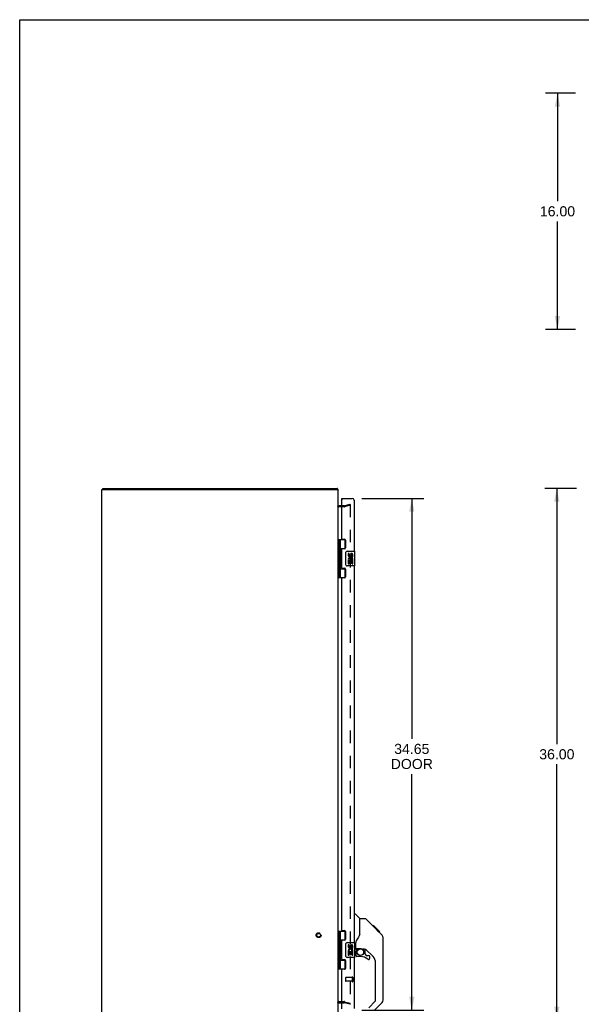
# Model space of a CAD drawing. Header units: inches. Extents: x 0 to 155, y 0 to 100.
# Tile 2 of 8: x 0 to 38, y 33 to 100. Entities that reach past the tile are written whole.
import ezdxf

# ---------------------------------------------------------------- set-up
doc = ezdxf.new("R2010")
doc.units = ezdxf.units.IN
doc.header["$LTSCALE"] = 8.5
doc.header["$MEASUREMENT"] = 0
doc.linetypes.add('HIDDEN', pattern=[0.2, 0.1, -0.1])
doc.layers.get('0').update_dxf_attribs({"linetype": 'CONTINUOUS'})
for name, color, linetype in [('DEFAULT_2', 8, 'HIDDEN'), ('DIMENSIONS', 7, 'CONTINUOUS'), ('DOOR_ASSEMBLY', 7, 'CONTINUOUS')]:
    doc.layers.add(name, color=color, linetype=linetype)
doc.styles.get("Standard").update_dxf_attribs({"font": 'arial.ttf'})
doc.dimstyles.new('DIMSTYLE_1', dxfattribs={"dimtxt": 0.681818, "dimasz": 0.909091, "dimexe": 0.09, "dimexo": 0.07, "dimgap": 0.0375, "dimtad": 0, "dimtih": 1, "dimtoh": 1, "dimzin": 4, "dimdsep": 46, "dimtxsty": 'Standard', "dimblk": '_FILLED', "dimblk1": '_FILLED', "dimblk2": '_FILLED', "dimcen": 0.09, "dimazin": 1, "dimtfac": 1, "dimtdec": 3, "dimtofl": 0, "dimtmove": 0, "dimatfit": 3, "dimldrblk": '_FILLED', "dimfxl": 0, "dimtolj": 1, "dimtzin": 4, "dimarcsym": 0})

# ---------------------------------------------------------------- blocks, each defined once
blk = doc.blocks.new('_FILLED')
at = {"color": 0, "linetype": 'ByBlock'}
blk.add_solid([(0, 0), (-1, 0.2), (-1, -0.2)], dxfattribs=at)
blk = doc.blocks.new('*D5')
at = {"layer": 'DIMENSIONS', "color": 2, "linetype": 'Continuous'}
for p, q in [((37.642, 95.027), (35.595, 95.027)), ((36.414, 95.027), (36.414, 87.709)), ((36.414, 79.027), (36.414, 86.345)), ((37.642, 79.027), (35.595, 79.027))]:
    blk.add_line(p, q, dxfattribs=at)
at = {"layer": 'DIMENSIONS', "color": 2, "linetype": 'Continuous', "xscale": 0.9090909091, "yscale": 0.9090909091, "zscale": 0.9090909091}
for p, rotation in [((36.414, 95.027), 90), ((36.414, 79.027), 270)]:
    blk.add_blockref('_FILLED', p, dxfattribs=dict(at, rotation=rotation))
at = {"layer": 'DIMENSIONS', "color": 2, "linetype": 'Continuous', "insert": (36.414, 87.368), "char_height": 0.6818, "width": 2.38256, "attachment_point": 2, "line_spacing_factor": 0.9}
blk.add_mtext('16.00', dxfattribs=at)
blk = doc.blocks.new('*D6')
at = {"layer": 'DIMENSIONS', "color": 2, "linetype": 'Continuous'}
for p, q in [((23.159, 67.59), (27.368, 67.59)), ((26.55, 67.59), (26.55, 51.311)), ((26.55, 32.94), (26.55, 48.924)), ((23.159, 32.94), (27.368, 32.94))]:
    blk.add_line(p, q, dxfattribs=at)
at = {"layer": 'DIMENSIONS', "color": 2, "linetype": 'Continuous', "xscale": 0.9090909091, "yscale": 0.9090909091, "zscale": 0.9090909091}
for p, rotation in [((26.55, 67.59), 90), ((26.55, 32.94), 270)]:
    blk.add_blockref('_FILLED', p, dxfattribs=dict(at, rotation=rotation))
at = {"layer": 'DIMENSIONS', "color": 2, "linetype": 'Continuous', "insert": (26.55, 50.97), "char_height": 0.6818, "width": 2.854, "attachment_point": 2, "line_spacing_factor": 0.9}
blk.add_mtext('34.65\\PDOOR', dxfattribs=at)
blk = doc.blocks.new('*D9')
at = {"layer": 'DIMENSIONS', "color": 2, "linetype": 'Continuous'}
for p, q in [((37.705, 68.265), (35.552, 68.265)), ((36.37, 68.265), (36.37, 50.947)), ((36.37, 32.265), (36.37, 49.583)), ((37.705, 32.265), (35.552, 32.265))]:
    blk.add_line(p, q, dxfattribs=at)
at = {"layer": 'DIMENSIONS', "color": 2, "linetype": 'Continuous', "xscale": 0.9090909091, "yscale": 0.9090909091, "zscale": 0.9090909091}
for p, rotation in [((36.37, 68.265), 90), ((36.37, 32.265), 270)]:
    blk.add_blockref('_FILLED', p, dxfattribs=dict(at, rotation=rotation))
at = {"layer": 'DIMENSIONS', "color": 2, "linetype": 'Continuous', "insert": (36.37, 50.606), "char_height": 0.6818, "width": 2.38256, "attachment_point": 2, "line_spacing_factor": 0.9}
blk.add_mtext('36.00', dxfattribs=at)

msp = doc.modelspace()

# ---------------------------------------------------------------- linework, layer by layer
at = {"color": 7, "linetype": 'Continuous'}
for p, q in [((0, 0), (0, 100)), ((0, 100), (154.545, 100)), ((5.63, 68.19), (5.63, 68.265)), ((21.504, 68.19), (21.504, 68.265)), ((21.529, 68.234), (21.504, 68.207))]:
    msp.add_line(p, q, dxfattribs=at)
at = {"color": 3, "linetype": 'Continuous'}
for p, q in [((5.567, 32.34), (5.567, 68.19)), ((5.567, 68.19), (21.567, 68.19)), ((5.63, 68.265), (21.504, 68.265)), ((21.567, 32.34), (21.567, 68.19)), ((21.815, 67.09), (21.609, 67.09)), ((21.609, 33.44), (21.815, 33.44))]:
    msp.add_line(p, q, dxfattribs=at)
for points in [[(21.521, 68.246), (21.518, 68.251), (21.517, 68.253), (21.516, 68.255), (21.515, 68.257), (21.514, 68.259), (21.512, 68.261), (21.511, 68.262), (21.51, 68.263), (21.508, 68.264), (21.507, 68.265), (21.506, 68.265), (21.505, 68.265), (21.504, 68.265)], [(21.529, 68.234), (21.528, 68.236), (21.526, 68.238), (21.525, 68.24), (21.523, 68.242), (21.522, 68.244), (21.521, 68.246)]]:
    msp.add_lwpolyline(points, dxfattribs=at)
for centre, radius, start, end in [((21.45, 68.148), 0.117, 21.04214, 47.44308), ((21.609, 67.132), 0.042, 180, 270), ((21.609, 33.398), 0.042, 90, 180)]:
    msp.add_arc(centre, radius, start, end, dxfattribs=at)
at = {"layer": 'DEFAULT_2', "color": 8, "linetype": 'HIDDEN'}
for p, q in [((21.968, 67.015), (21.609, 67.015)), ((21.968, 67.09), (21.815, 67.09)), ((21.974, 67.091), (22.36, 67.195)), ((22.38, 67.122), (21.994, 67.019)), ((22.36, 67.195), (22.38, 67.122)), ((22.38, 67.167), (22.38, 33.363)), ((21.609, 33.515), (21.968, 33.515)), ((21.815, 33.44), (21.968, 33.44)), ((22.36, 33.336), (21.974, 33.439)), ((21.994, 33.512), (22.38, 33.408)), ((22.36, 33.336), (22.38, 33.408))]:
    msp.add_line(p, q, dxfattribs=at)
for points in [[(22.36, 67.187), (22.36, 67.187), (22.358, 67.187), (22.356, 67.187)], [(22.365, 67.187), (22.363, 67.187), (22.361, 67.187), (22.36, 67.187)], [(22.365, 67.187), (22.367, 67.186), (22.369, 67.185), (22.371, 67.184), (22.372, 67.183), (22.374, 67.182), (22.375, 67.18), (22.376, 67.179), (22.377, 67.177), (22.378, 67.175), (22.379, 67.173), (22.379, 67.172), (22.38, 67.17), (22.38, 67.167)], [(22.36, 33.343), (22.36, 33.343), (22.358, 33.343), (22.356, 33.344)], [(22.38, 33.363), (22.38, 33.361), (22.379, 33.359), (22.379, 33.357), (22.378, 33.355), (22.377, 33.353), (22.376, 33.351), (22.375, 33.35), (22.374, 33.348), (22.372, 33.347), (22.371, 33.346), (22.369, 33.345), (22.367, 33.344), (22.365, 33.344), (22.363, 33.343), (22.361, 33.343), (22.36, 33.343)]]:
    msp.add_lwpolyline(points, dxfattribs=at)
for radius in [0.164, 0.124]:
    msp.add_circle((20.242, 38.015), radius, dxfattribs=at)
for centre, radius, start, end in [((21.609, 67.132), 0.117, 213.09982, 270), ((21.968, 67.115), 0.025, 270, 285), ((21.968, 67.115), 0.1, 270, 285), ((21.609, 33.398), 0.117, 90, 146.90018), ((21.968, 33.415), 0.1, 75, 90), ((21.968, 33.415), 0.025, 75, 90)]:
    msp.add_arc(centre, radius, start, end, dxfattribs=at)
at = {"layer": 'DOOR_ASSEMBLY', "color": 7, "linetype": 'Continuous'}
for p, q in [((21.815, 67.515), (21.815, 67.59)), ((21.83, 67.515), (21.815, 67.515)), ((21.572, 64.795), (21.572, 62.236)), ((21.572, 64.795), (22.057, 64.795)), ((21.611, 64.795), (21.611, 62.236)), ((21.71, 64.795), (21.71, 64.107)), ((22.03, 64.204), (22.03, 64.795)), ((21.567, 64.136), (21.572, 64.137)), ((21.71, 64.204), (22.057, 64.204)), ((21.726, 64.078), (21.726, 64.078)), ((21.726, 64.078), (21.726, 63.937)), ((21.999, 64.195), (21.999, 64.173)), ((21.999, 64.195), (22.051, 64.195)), ((22.175, 64.015), (22.685, 64.015)), ((22.7, 63.03), (22.7, 64)), ((21.568, 63.878), (21.572, 63.877)), ((21.71, 63.907), (21.71, 63.123)), ((21.726, 63.937), (21.726, 63.937)), ((21.726, 63.937), (21.726, 63.936)), ((22.075, 63.115), (22.075, 63.915)), ((22.25, 63.861), (22.25, 63.725)), ((22.313, 63.861), (22.25, 63.861)), ((22.25, 63.4), (22.25, 63.169)), ((22.269, 63.4), (22.25, 63.4)), ((22.303, 63.4), (22.33, 63.419)), ((22.303, 63.4), (22.563, 63.4)), ((22.313, 63.725), (22.313, 63.861)), ((22.313, 63.169), (22.313, 63.337)), ((22.313, 63.337), (22.378, 63.337)), ((22.378, 63.787), (22.378, 63.718)), ((22.378, 63.337), (22.378, 63.201)), ((22.439, 63.725), (22.439, 63.767)), ((22.439, 63.201), (22.439, 63.337)), ((22.439, 63.337), (22.502, 63.337)), ((22.494, 63.436), (22.552, 63.411)), ((22.502, 63.63), (22.502, 63.767)), ((22.502, 63.63), (22.563, 63.63)), ((22.502, 63.169), (22.502, 63.337)), ((22.563, 63.63), (22.563, 63.787)), ((22.563, 63.447), (22.563, 63.5)), ((22.563, 63.169), (22.563, 63.4)), ((21.567, 62.894), (21.572, 62.893)), ((21.568, 63.153), (21.572, 63.153)), ((21.71, 62.923), (21.71, 62.236)), ((21.71, 62.826), (22.057, 62.826)), ((21.726, 63.094), (21.726, 63.094)), ((21.726, 63.094), (21.726, 62.953)), ((21.726, 62.953), (21.726, 62.953)), ((21.726, 62.953), (21.726, 62.952)), ((21.999, 62.858), (21.999, 62.835)), ((22.051, 62.835), (21.999, 62.835)), ((22.03, 62.236), (22.03, 62.826)), ((22.685, 63.015), (22.175, 63.015)), ((22.25, 63.169), (22.313, 63.169)), ((22.378, 63.201), (22.439, 63.201)), ((22.502, 63.169), (22.563, 63.169)), ((21.572, 62.236), (22.057, 62.236)), ((22.64, 39.444), (22.703, 39.444)), ((23.028, 39.135), (22.73, 39.433)), ((23.395, 39.129), (23.034, 39.129)), ((23.034, 38.025), (23.034, 39.129)), ((24.216, 38.341), (23.451, 39.106)), ((21.572, 38.295), (22.057, 38.295)), ((21.572, 38.295), (21.572, 35.736)), ((21.611, 38.295), (21.611, 35.736)), ((21.71, 38.295), (21.71, 37.607)), ((22.03, 37.704), (22.03, 38.295)), ((23.972, 38.652), (23.905, 38.652)), ((23.979, 38.644), (23.912, 38.644)), ((23.989, 38.635), (23.922, 38.635)), ((23.995, 38.628), (23.929, 38.628)), ((24.003, 38.62), (23.937, 38.62)), ((24.023, 38.6), (23.956, 38.6)), ((23.972, 38.652), (24.299, 38.325)), ((24.046, 38.578), (23.979, 38.578)), ((24.069, 38.554), (24.002, 38.554)), ((24.093, 38.531), (24.026, 38.531)), ((24.117, 38.507), (24.05, 38.507)), ((24.14, 38.483), (24.073, 38.483)), ((24.162, 38.461), (24.096, 38.461)), ((24.183, 38.441), (24.116, 38.441)), ((24.2, 38.424), (24.133, 38.424)), ((24.213, 38.411), (24.146, 38.411)), ((24.217, 38.406), (24.15, 38.406)), ((24.219, 38.404), (24.152, 38.404)), ((24.22, 38.404), (24.153, 38.404)), ((24.22, 38.403), (24.154, 38.403)), ((24.202, 38.354), (24.154, 38.402)), ((24.223, 38.401), (24.156, 38.401)), ((24.227, 38.396), (24.16, 38.396)), ((24.233, 38.39), (24.166, 38.39)), ((24.247, 38.377), (24.18, 38.377)), ((24.262, 38.362), (24.195, 38.362)), ((24.215, 38.341), (24.202, 38.354)), ((24.269, 38.354), (24.203, 38.354)), ((24.276, 38.347), (24.21, 38.347)), ((24.215, 38.341), (24.494, 38.062)), ((24.288, 38.335), (24.222, 38.335)), ((24.294, 38.33), (24.227, 38.33)), ((24.297, 38.326), (24.23, 38.326)), ((24.299, 38.325), (24.232, 38.325)), ((24.298, 38.325), (24.232, 38.325)), ((24.299, 38.324), (24.232, 38.324)), ((24.388, 38.236), (24.299, 38.324)), ((24.317, 38.24), (24.383, 38.24)), ((24.385, 38.239), (24.318, 38.239)), ((24.388, 38.236), (24.321, 38.236)), ((24.514, 38.04), (24.494, 38.062)), ((21.567, 37.636), (21.572, 37.637)), ((21.568, 37.378), (21.572, 37.377)), ((21.71, 37.704), (22.057, 37.704)), ((21.71, 37.407), (21.71, 36.623)), ((21.726, 37.578), (21.726, 37.578)), ((21.726, 37.578), (21.726, 37.437)), ((21.726, 37.437), (21.726, 37.437)), ((21.726, 37.436), (21.726, 37.437)), ((21.999, 37.695), (22.051, 37.695)), ((21.999, 37.695), (21.999, 37.673)), ((22.075, 36.615), (22.075, 37.415)), ((22.175, 37.515), (22.685, 37.515)), ((22.313, 37.361), (22.25, 37.361)), ((22.25, 37.361), (22.25, 37.225)), ((22.313, 37.225), (22.313, 37.361)), ((22.7, 36.53), (22.7, 37.5)), ((22.758, 37.102), (22.758, 37.509)), ((24.609, 37.785), (24.607, 37.815)), ((24.609, 33.682), (24.609, 37.785)), ((22.269, 36.9), (22.25, 36.9)), ((22.25, 36.9), (22.25, 36.669)), ((22.25, 36.669), (22.313, 36.669)), ((22.303, 36.9), (22.33, 36.919)), ((22.303, 36.9), (22.563, 36.9)), ((22.313, 36.837), (22.378, 36.837)), ((22.313, 36.669), (22.313, 36.837)), ((22.378, 37.287), (22.378, 37.218)), ((22.378, 36.837), (22.378, 36.701)), ((22.378, 36.701), (22.439, 36.701)), ((22.439, 37.225), (22.439, 37.267)), ((22.439, 36.837), (22.502, 36.837)), ((22.439, 36.701), (22.439, 36.837)), ((22.494, 36.936), (22.552, 36.911)), ((22.502, 37.13), (22.502, 37.267)), ((22.502, 37.13), (22.563, 37.13)), ((22.502, 36.669), (22.502, 36.837)), ((22.502, 36.669), (22.563, 36.669)), ((22.563, 37.13), (22.563, 37.287)), ((22.563, 36.947), (22.563, 37)), ((22.563, 36.669), (22.563, 36.9)), ((22.719, 37.062), (22.7, 37.062)), ((22.758, 36.885), (22.758, 36.647)), ((22.778, 37.104), (23.073, 37.104)), ((22.816, 37.024), (22.896, 37.104)), ((22.822, 37.018), (22.819, 37.021)), ((22.826, 37.014), (22.822, 37.018)), ((22.83, 37.01), (22.826, 37.014)), ((23.346, 37.062), (23.258, 37.062)), ((23.388, 36.731), (23.388, 37.058)), ((23.392, 36.722), (23.463, 36.65)), ((23.924, 36.566), (23.422, 37.067)), ((21.567, 36.394), (21.572, 36.393)), ((21.568, 36.653), (21.572, 36.653)), ((21.71, 36.423), (21.71, 35.736)), ((21.71, 36.326), (22.057, 36.326)), ((21.726, 36.594), (21.726, 36.594)), ((21.726, 36.594), (21.726, 36.453)), ((21.726, 36.453), (21.726, 36.453)), ((21.726, 36.452), (21.726, 36.453)), ((21.999, 36.358), (21.999, 36.335)), ((22.051, 36.335), (21.999, 36.335)), ((22.03, 35.736), (22.03, 36.326)), ((22.685, 36.515), (22.175, 36.515)), ((23.073, 36.568), (22.837, 36.568)), ((23.472, 36.647), (23.624, 36.647)), ((23.703, 36.449), (23.703, 36.568)), ((24.097, 33.597), (24.097, 36.148)), ((21.572, 35.736), (22.057, 35.736)), ((23.638, 33.105), (24.074, 33.541)), ((24.493, 33.404), (24.041, 32.951))]:
    msp.add_line(p, q, dxfattribs=at)
at = {"layer": 'DOOR_ASSEMBLY', "color": 3, "linetype": 'Continuous'}
for p, q in [((21.815, 67.59), (22.523, 67.59)), ((21.815, 64.857), (21.815, 67.5)), ((22.64, 67.473), (22.64, 64.015)), ((21.846, 64.826), (22.003, 64.826)), ((22.065, 64.764), (22.065, 64.235)), ((21.815, 62.889), (21.815, 64.142)), ((22.003, 64.173), (21.846, 64.173)), ((21.846, 62.858), (22.003, 62.858)), ((22.065, 62.796), (22.065, 62.267)), ((22.64, 63.015), (22.64, 37.515)), ((21.815, 38.357), (21.815, 62.174)), ((22.003, 62.205), (21.846, 62.205)), ((21.846, 38.326), (22.003, 38.326)), ((22.065, 38.264), (22.065, 37.735)), ((21.815, 36.389), (21.815, 37.642)), ((22.003, 37.673), (21.846, 37.673)), ((21.846, 36.358), (22.003, 36.358)), ((22.065, 36.296), (22.065, 35.767)), ((22.64, 36.515), (22.64, 33.057)), ((21.815, 33.03), (21.815, 35.674)), ((22.003, 35.705), (21.846, 35.705))]:
    msp.add_line(p, q, dxfattribs=at)
at = {"layer": 'DOOR_ASSEMBLY', "color": 8, "linetype": 'HIDDEN'}
for p, q in [((22.065, 35.129), (22.065, 34.901)), ((22.522, 35.139), (22.075, 35.139)), ((22.522, 34.891), (22.075, 34.891)), ((22.522, 35.157), (22.522, 34.873)), ((22.565, 35.157), (22.565, 34.873))]:
    msp.add_line(p, q, dxfattribs=at)
at = {"layer": 'DOOR_ASSEMBLY', "color": 7, "linetype": 'Continuous'}
for points in [[(21.71, 64.151), (21.711, 64.143), (21.713, 64.133), (21.716, 64.123), (21.72, 64.112), (21.724, 64.1), (21.729, 64.088), (21.734, 64.076), (21.739, 64.065), (21.743, 64.053), (21.747, 64.042), (21.75, 64.03), (21.752, 64.019), (21.752, 64.007), (21.752, 63.996), (21.75, 63.984), (21.747, 63.973), (21.743, 63.961), (21.739, 63.95), (21.734, 63.938), (21.729, 63.926), (21.724, 63.914), (21.72, 63.903), (21.716, 63.892), (21.713, 63.881), (21.711, 63.872), (21.71, 63.863)], [(22.075, 63.915), (22.075, 63.921), (22.076, 63.928), (22.077, 63.934), (22.078, 63.94), (22.08, 63.946), (22.082, 63.951)], [(21.71, 63.167), (21.711, 63.159), (21.713, 63.149), (21.716, 63.139), (21.72, 63.128), (21.724, 63.116), (21.729, 63.104), (21.734, 63.092), (21.739, 63.081), (21.743, 63.069), (21.747, 63.058), (21.75, 63.046), (21.752, 63.035), (21.752, 63.023), (21.752, 63.012), (21.75, 63), (21.747, 62.989), (21.743, 62.977), (21.739, 62.966), (21.734, 62.954), (21.729, 62.942), (21.724, 62.93), (21.72, 62.919), (21.716, 62.908), (21.713, 62.897), (21.711, 62.888), (21.71, 62.879)], [(22.082, 63.079), (22.08, 63.085), (22.078, 63.091), (22.077, 63.097), (22.076, 63.103), (22.075, 63.109), (22.075, 63.115)], [(23.451, 39.106), (23.443, 39.113), (23.434, 39.119), (23.425, 39.123), (23.415, 39.126), (23.405, 39.128), (23.395, 39.129)], [(23.034, 38.087), (23.013, 38.029), (22.982, 37.961), (22.946, 37.89), (22.904, 37.818), (22.857, 37.745), (22.811, 37.679)], [(24.154, 38.402), (24.132, 38.424), (24.111, 38.446), (24.089, 38.468)], [(24.609, 37.785), (24.607, 37.815), (24.602, 37.856), (24.593, 37.896), (24.579, 37.935), (24.561, 37.972), (24.539, 38.008), (24.514, 38.04)], [(21.71, 37.651), (21.711, 37.643), (21.713, 37.633), (21.716, 37.623), (21.72, 37.612), (21.724, 37.6), (21.729, 37.588), (21.734, 37.576), (21.739, 37.565), (21.743, 37.553), (21.747, 37.542), (21.75, 37.53), (21.752, 37.519), (21.752, 37.507), (21.752, 37.496), (21.75, 37.484), (21.747, 37.473), (21.743, 37.461), (21.739, 37.45), (21.734, 37.438), (21.729, 37.426), (21.724, 37.414), (21.72, 37.403), (21.716, 37.392), (21.713, 37.381), (21.711, 37.372), (21.71, 37.363)], [(22.075, 37.415), (22.075, 37.421), (22.076, 37.428), (22.077, 37.434), (22.078, 37.44), (22.08, 37.446), (22.082, 37.451)], [(22.811, 37.679), (22.8, 37.662), (22.785, 37.633), (22.773, 37.601), (22.764, 37.567), (22.759, 37.533), (22.758, 37.509)], [(21.71, 36.667), (21.711, 36.659), (21.713, 36.649), (21.716, 36.639), (21.72, 36.628), (21.724, 36.616), (21.729, 36.604), (21.734, 36.592), (21.739, 36.581), (21.743, 36.569), (21.747, 36.558), (21.75, 36.546), (21.752, 36.535), (21.752, 36.523), (21.752, 36.512), (21.75, 36.5), (21.747, 36.489), (21.743, 36.477), (21.739, 36.466), (21.734, 36.454), (21.729, 36.442), (21.724, 36.43), (21.72, 36.419), (21.716, 36.408), (21.713, 36.397), (21.711, 36.388), (21.71, 36.379)], [(22.83, 37.01), (22.821, 37), (22.812, 36.989), (22.804, 36.977), (22.798, 36.965), (22.792, 36.952), (22.787, 36.939), (22.783, 36.926), (22.78, 36.912), (22.779, 36.899), (22.778, 36.885)], [(22.819, 37.021), (22.818, 37.022), (22.817, 37.023), (22.816, 37.024), (22.816, 37.024)], [(23.073, 37.104), (23.081, 37.103), (23.1, 37.102), (23.121, 37.1), (23.141, 37.096), (23.16, 37.092), (23.178, 37.086), (23.194, 37.081), (23.208, 37.076), (23.221, 37.072), (23.231, 37.068), (23.24, 37.065), (23.249, 37.063), (23.256, 37.062), (23.258, 37.062)], [(22.082, 36.579), (22.08, 36.585), (22.078, 36.591), (22.077, 36.597), (22.076, 36.603), (22.075, 36.609), (22.075, 36.615)]]:
    msp.add_lwpolyline(points, dxfattribs=at)
msp.add_circle((23.073, 36.864), 0.217, dxfattribs=at)
at = {"layer": 'DOOR_ASSEMBLY', "color": 3, "linetype": 'Continuous'}
for centre, radius, start, end in [((21.83, 67.5), 0.015, 90, 180), ((22.523, 67.473), 0.117, 0, 90), ((21.846, 64.857), 0.031, 180, 270), ((22.003, 64.764), 0.062, 0, 90), ((21.846, 64.142), 0.031, 90, 180), ((22.003, 64.235), 0.062, 270, 360), ((21.846, 62.889), 0.031, 180, 270), ((22.003, 62.796), 0.062, 0, 90), ((21.846, 62.174), 0.031, 90, 180), ((22.003, 62.267), 0.062, 270, 360), ((21.846, 38.357), 0.031, 180, 270), ((22.003, 38.264), 0.062, 0, 90), ((21.846, 37.642), 0.031, 90, 180), ((22.003, 37.735), 0.062, 270, 360), ((21.846, 36.389), 0.031, 180, 270), ((22.003, 36.296), 0.062, 0, 90), ((21.846, 35.674), 0.031, 90, 180), ((22.003, 35.767), 0.062, 270, 360)]:
    msp.add_arc(centre, radius, start, end, dxfattribs=at)
at = {"layer": 'DOOR_ASSEMBLY', "color": 7, "linetype": 'Continuous'}
for centre, radius, start, end in [((21.636, 64.077), 0.09, 0.67198, 34.64342), ((22.175, 63.915), 0.1, 90, 158.80036), ((22.685, 64), 0.015, 0, 90), ((21.636, 63.937), 0.09, 325.35658, 359.32802), ((22.345, 63.725), 0.0943, 180, 360), ((22.404, 63.473), 0.154, 161.41988, 206.19629), ((22.408, 63.473), 0.157, 9.70314, 161.87913), ((22.408, 63.473), 0.157, 205.73705, 207.8532), ((22.345, 63.725), 0.0314, 180, 261.22946), ((22.408, 63.473), 0.0943, 336.59665, 215.11217), ((22.344, 63.73), 0.0362, 263.42855, 341.76278), ((22.471, 63.767), 0.0943, 71.72667, 167.43379), ((22.47, 63.767), 0.0314, 0, 180.04847), ((22.471, 63.767), 0.0943, 12.54017, 71.70103), ((22.408, 63.473), 0.157, 336.59665, 350.29686), ((21.636, 63.093), 0.09, 0.67198, 34.64342), ((21.636, 62.953), 0.09, 325.35658, 359.32802), ((22.175, 63.115), 0.1, 201.20502, 270), ((22.685, 63.03), 0.015, 270, 360), ((22.703, 39.405), 0.0394, 45, 90), ((23.014, 39.121), 0.0197, 7.5, 45), ((24.176, 37.769), 0.433, 42.23856, 42.72732), ((21.636, 37.577), 0.09, 0.67198, 34.64342), ((21.636, 37.437), 0.09, 325.35658, 359.32802), ((22.175, 37.415), 0.1, 90, 158.80036), ((22.471, 37.267), 0.0943, 71.72667, 167.43379), ((22.471, 37.267), 0.0943, 12.54017, 71.70103), ((22.685, 37.5), 0.015, 0, 90), ((22.345, 37.225), 0.0943, 180, 360), ((22.404, 36.973), 0.154, 161.41988, 206.19629), ((22.408, 36.973), 0.157, 9.70314, 161.87913), ((22.408, 36.973), 0.157, 205.73705, 207.8532), ((22.345, 37.225), 0.0314, 180, 261.22946), ((22.408, 36.973), 0.0943, 336.59665, 215.11217), ((22.344, 37.23), 0.0362, 263.42855, 341.76278), ((22.47, 37.267), 0.0314, 0, 180.04847), ((22.408, 36.973), 0.157, 336.59665, 350.29686), ((22.719, 37.102), 0.0394, 270, 360), ((22.778, 37.123), 0.0197, 180, 270), ((22.955, 36.885), 0.197, 135, 180), ((23.346, 36.865), 0.197, 45, 90), ((23.4, 36.731), 0.0118, 180, 225), ((21.636, 36.593), 0.09, 0.67198, 34.64342), ((21.636, 36.453), 0.09, 325.35658, 359.32802), ((22.175, 36.615), 0.1, 201.20502, 270), ((22.685, 36.53), 0.015, 270, 360), ((22.837, 36.647), 0.0787, 180, 270), ((23.073, 35.781), 0.787, 50.4788, 90), ((23.472, 36.659), 0.0118, 225, 270), ((23.624, 36.449), 0.0787, 230.4788, 360), ((23.624, 36.568), 0.0787, 0, 90), ((23.506, 36.148), 0.591, 0, 45), ((24.018, 33.597), 0.0787, 315, 360), ((24.215, 33.682), 0.394, 315, 360)]:
    msp.add_arc(centre, radius, start, end, dxfattribs=at)
at = {"layer": 'DOOR_ASSEMBLY', "color": 8, "linetype": 'HIDDEN'}
for centre, radius, start, end in [((22.075, 35.129), 0.01, 90, 180), ((22.075, 34.901), 0.01, 180, 270), ((22.544, 35.157), 0.0215, 0, 180), ((22.544, 34.873), 0.0215, 180, 360)]:
    msp.add_arc(centre, radius, start, end, dxfattribs=at)
at = {"layer": 'DOOR_ASSEMBLY', "color": 7, "linetype": 'Continuous'}
for centre in [(21.799, 64.007), (21.799, 63.023), (21.799, 37.507), (21.799, 36.523)]:
    msp.add_ellipse(centre, major_axis=(0, 0.188), ratio=0.5625, start_param=1.007189, end_param=2.134404, dxfattribs=at)

# ---------------------------------------------------------------- dimensions: what is measured, and where the dimension line sits
at = {"layer": 'DIMENSIONS', "color": 2, "linetype": 'Continuous'}
for base, p1, p2, picture, middle in [((36.414, 79.027), (37.712, 95.027), (37.712, 79.027), '*D5', (36.443, 87.023)), ((36.37, 32.265), (37.775, 68.265), (37.775, 32.265), '*D9', (36.369, 50.261))]:
    dim = msp.add_linear_dim(base=base, p1=p1, p2=p2, angle=270, dimstyle='DIMSTYLE_1', dxfattribs=at)
    dim.commit()
    dim.dimension.update_dxf_attribs({"geometry": picture, "text_midpoint": middle, "dimtype": 160})
dim = msp.add_linear_dim(base=(26.55, 32.94), p1=(23.089, 67.59), p2=(23.089, 32.94), angle=270, text='<>\\PDOOR', dimstyle='DIMSTYLE_1', dxfattribs=at)
dim.commit()
dim.dimension.update_dxf_attribs({"geometry": '*D6', "text_midpoint": (26.55, 50.118), "dimtype": 160})

doc.saveas('drawing.dxf')
